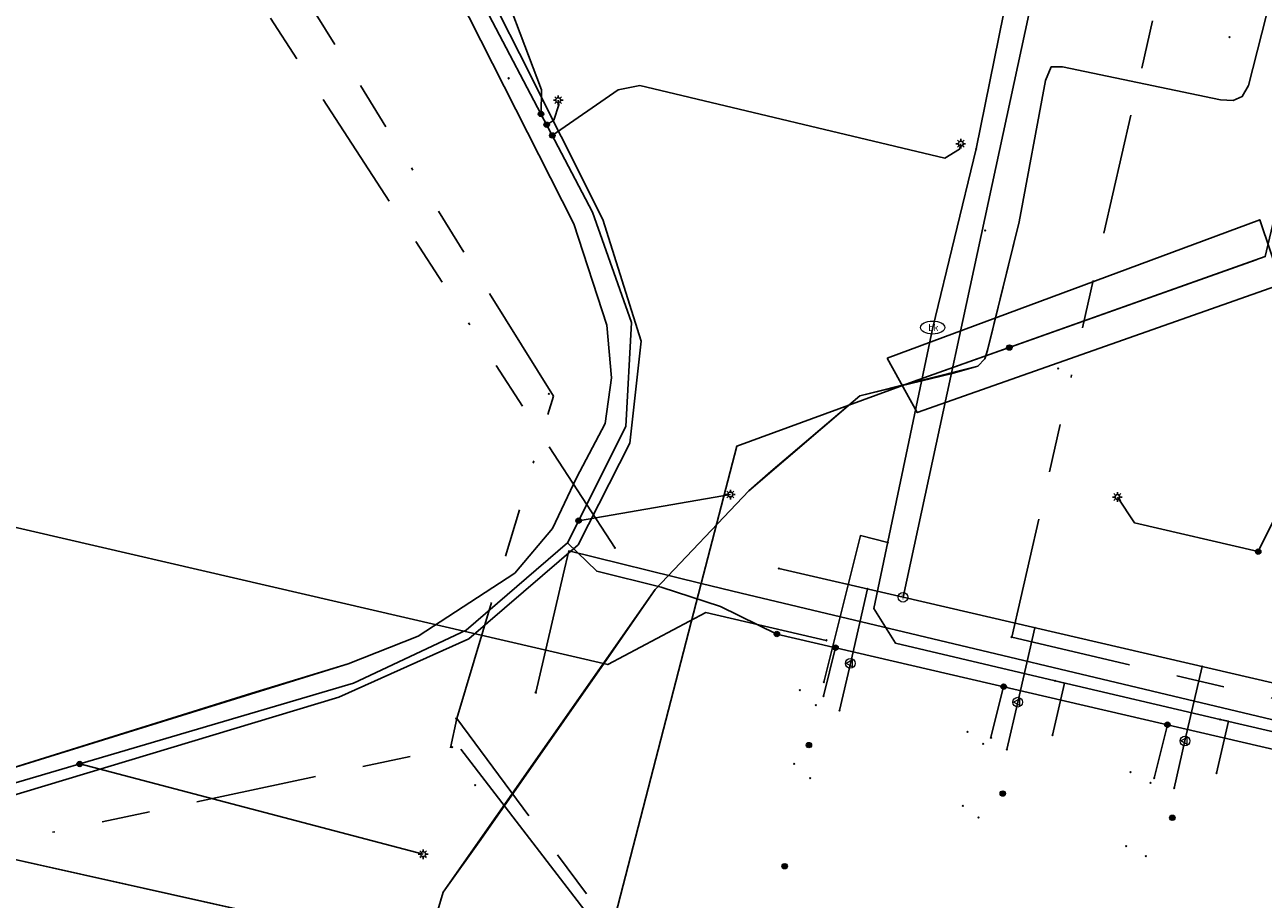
# Model space of a CAD drawing. Header units: metres. Extents: x 253430 to 254090, y 592748 to 593165.
# Tile 24 of 146: x 253480 to 253531, y 592933 to 592969. Entities that reach past the tile are written whole.
import ezdxf
from ezdxf.enums import TextEntityAlignment as Align
from ezdxf.lldxf.tags import DXFTag

# ---------------------------------------------------------------- set-up
doc = ezdxf.new("R2010")
doc.units = ezdxf.units.M
doc.linetypes.add('RI-OVERIG-SO', pattern=[17, 5, -2, 2, -2, 0, -2, 2, -2])
for name, color, linetype in [('B-WE-IE-MEUBILAIR-S', 7, 'Continuous'), ('B-WE-KL-DATA-G', 90, 'KL-DATA-SO'), ('B-WE-KL-DATA_DUCT-G', 90, 'Continuous'), ('B-WE-KL-DATA_HULPSTUK-S', 90, 'Continuous'), ('B-WE-KL-DATA_KABELBED-G', 90, 'Continuous'), ('B-WE-KL-DATA_MANTELBUIS-G', 90, 'Continuous'), ('B-WE-KL-ET_LS-G', 190, 'KL-LS-SO'), ('B-WE-KL-ET_LS_HULPSTUK-S', 190, 'Continuous'), ('B-WE-KL-ET_LS_KABELBED-G', 190, 'Continuous'), ('B-WE-KL-ET_MS-G', 130, 'KL-MS-SO'), ('B-WE-KL-ET_MS_KABELBED-G', 130, 'Continuous'), ('B-WE-KL-GAS_LD-G', 50, 'KL-GAS_LD-SO'), ('B-WE-KL-GAS_LD_HULPSTUK-S', 50, 'Continuous'), ('B-WE-KL-OVERIG-G', 8, 'Continuous'), ('B-WE-KL-WATER-G', 170, 'KL-WATER-SO'), ('B-WE-KL-WATER-S', 170, 'Continuous'), ('B-WE-KL-WATER_HULPSTUK-S', 170, 'Continuous'), ('B-WE-OG-INFO-G', 7, 'Continuous'), ('B-WE-RI-PERSLEIDING_HULPSTUK-S', 210, 'Continuous'), ('B-WE-RI-VRIJVERVAL-G', 210, 'RI-OVERIG-SO'), ('B-WE-RI-VRIJVERVAL_HULPSTUK-S', 210, 'Continuous'), ('V-WE-KL-WATER-G', 170, 'V-KL-WATER-SO'), ('V-WE-KL-WATER_HULPSTUK-S', 170, 'Continuous')]:
    doc.layers.add(name, color=color, linetype=linetype)
doc.styles.add('NLCS-ISO', font='txt')
doc.styles.get("Standard").update_dxf_attribs({"font": 'simplex.shx'})
tags = doc.linetypes.add('KL-DATA-SO', pattern='A,4,-1,[101,NLCS.SHX,S=0.5,R=0,X=0,Y=0],-1,4,-1,["D",Standard,S=1,R=0,X=-0.25,Y=-0.5],-1.5', length=12.5).pattern_tags.tags
tags[18] = DXFTag(74, 10)
tags = doc.linetypes.add('KL-GAS_LD-SO', pattern='A,4,-1,[69,NLCS.SHX,S=0.5,R=0,X=0,Y=0],-1,4,-1,["L",Standard,S=1,R=0,X=0.25,Y=-0.5],-2', length=13).pattern_tags.tags
tags[18] = DXFTag(74, 10)
tags = doc.linetypes.add('KL-LS-SO', pattern='A,4,-1,[103,NLCS.SHX,S=0.75,R=0,X=0,Y=0],-1,4,-1,["L",Standard,S=1,R=0,X=0,Y=-0.5],-2', length=13).pattern_tags.tags
tags[18] = DXFTag(74, 10)
tags = doc.linetypes.add('KL-MS-SO', pattern='A,4,-1,[103,NLCS.SHX,S=0.75,R=0,X=0,Y=0],-1,4,-1,["M",Standard,S=1,R=0,X=0,Y=-0.5],-2', length=13).pattern_tags.tags
tags[18] = DXFTag(74, 10)
doc.linetypes.add('KL-WATER-SO', pattern='A,7,-0.5,[168,NLCS.SHX,S=0.75,R=0,X=0.75,Y=0],-2', length=9.5)
doc.linetypes.add('V-KL-WATER-SO', pattern='A,3.5,[24,NLCS.SHX,S=0.5,R=0,X=0,Y=0],3.5,-0.5,[168,NLCS.SHX,S=0.75,R=0,X=0.75,Y=0],-2', length=9.5)

# ---------------------------------------------------------------- blocks, each defined once
blk = doc.blocks.new('SKL-WTB_HULP_OVERIG-SO')
at = {"color": 0, "linetype": 'ByBlock', "lineweight": 18}
for points in [[(-0.14, 0.14), (0.14, -0.14)], [(0.14, 0.14), (-0.14, -0.14)]]:
    blk.add_lwpolyline(points, dxfattribs=at)
at = {"color": 0, "linetype": 'ByBlock', "lineweight": 18, "style": 'NLCS-ISO', "flags": 1}
for tag, p in [('TYPE', (1.5, 0)), ('OMSCHRIJVING', (1.5, -3)), ('LABEL', (1.5, -1.5))]:
    blk.add_attdef(tag, p, '', height=1, dxfattribs=at)
blk = doc.blocks.new('SKL-WATER_BRANDKRAAN_BRANDPUT-SO')
at = {"color": 0, "linetype": 'ByBlock', "lineweight": 18}
blk.add_ellipse((0, 0), major_axis=(2.5, 0), ratio=0.54, dxfattribs=at)
at = {"color": 0, "linetype": 'ByBlock', "lineweight": 18, "style": 'NLCS-ISO'}
blk.add_text('bk', height=1.5, dxfattribs=at).set_placement((0.16, 0), align=Align.MIDDLE_CENTER)
blk = doc.blocks.new('SKL-WTB_HULP_MOF-SO')
at = {"linetype": 'ByBlock', "lineweight": 18}
h = blk.add_hatch(color=0, dxfattribs=at)
h.dxf.hatch_style = 1
h.paths.add_polyline_path([(-0.5625, 0, 1), (0.5625, 0, 1)])
at = {"color": 0, "linetype": 'ByBlock', "lineweight": 18}
blk.add_circle((0, 0), 0.5625, dxfattribs=at)
at = {"color": 0, "linetype": 'ByBlock', "lineweight": 18, "style": 'NLCS-ISO', "flags": 1}
for tag, p in [('TYPE', (1.5, 0)), ('OMSCHRIJVING', (1.5, -3)), ('LABEL', (1.5, -1.5))]:
    blk.add_attdef(tag, p, '', height=1, dxfattribs=at)
blk = doc.blocks.new('SKL-WTB_HULP_VERLOOP-SO')
at = {"color": 0, "linetype": 'ByBlock', "lineweight": 18}
for points in [[(0.44, 0.72), (-0.88, 0)], [(0.44, -0.72), (-0.88, 0)], [(0.44, -0.72), (0.44, 0.72)]]:
    blk.add_lwpolyline(points, dxfattribs=at)
blk.add_circle((0, 0), 1, dxfattribs=at)
at = {"color": 0, "linetype": 'ByBlock', "lineweight": 18, "style": 'NLCS-ISO', "flags": 1}
for tag, p in [('TYPE', (1.5, 0)), ('OMSCHRIJVING', (1.5, -3)), ('LABEL', (1.5, -1.5))]:
    blk.add_attdef(tag, p, '', height=1, dxfattribs=at)
blk = doc.blocks.new('SKL-WTB_HULP_T STUK-SO')
at = {"color": 0, "linetype": 'ByBlock', "lineweight": 18}
blk.add_circle((0, 0), 1, dxfattribs=at)
at = {"color": 0, "linetype": 'ByBlock', "lineweight": -2, "style": 'NLCS-ISO'}
blk.add_text('T', height=1, dxfattribs=at).set_placement((0, 0), align=Align.MIDDLE_CENTER)
at = {"color": 0, "linetype": 'ByBlock', "lineweight": 18, "style": 'NLCS-ISO', "flags": 1}
for tag, p in [('TYPE', (1.5, 0)), ('OMSCHRIJVING', (1.5, -3)), ('LABEL', (1.5, -1.5))]:
    blk.add_attdef(tag, p, '', height=1, dxfattribs=at)
blk = doc.blocks.new('SIE-MEUBILAIR_PAAL_LICHTMAST-SO')
for points in [[(-0.62, 0), (-1, 0)], [(-0.71, 0.71), (-0.44, 0.44)], [(0, 1), (0, 0.62)], [(0.44, 0.44), (0.71, 0.71)], [(1, 0), (0.62, 0)], [(-0.71, -0.71), (-0.44, -0.44)], [(0, -0.62), (0, -1)], [(0.44, -0.44), (0.71, -0.71)]]:
    blk.add_lwpolyline(points)
blk.add_circle((0, 0), 0.5)
blk = doc.blocks.new('SRI-HULP_OVERIG-SO')
at = {"color": 0, "linetype": 'ByBlock', "lineweight": 18}
for points in [[(-0.14, 0.14), (0.14, -0.14)], [(0.14, 0.14), (-0.14, -0.14)]]:
    blk.add_lwpolyline(points, dxfattribs=at)
at = {"color": 0, "linetype": 'ByBlock', "lineweight": 18, "style": 'NLCS-ISO', "flags": 1}
for tag, p in [('TYPE', (1.5, 0)), ('OMSCHRIJVING', (1.5, -3)), ('LABEL', (1.5, -1.5))]:
    blk.add_attdef(tag, p, '', height=1, dxfattribs=at)

msp = doc.modelspace()

# ---------------------------------------------------------------- linework, layer by layer
at = {"layer": 'B-WE-KL-DATA-G'}
for points in [[(253534.99, 592985.639), (253530.044, 592966.23), (253529.784, 592965.775), (253529.411, 592965.617), (253528.885, 592965.645), (253522.366, 592967.002), (253521.9, 592967.01), (253521.664, 592966.434), (253520.577, 592960.599), (253519.272, 592955.309), (253519.164, 592954.945), (253518.866, 592954.642), (253517.81, 592954.343), (253514, 592953.418), (253510.323, 592950.297), (253509.416, 592949.502), (253505.555, 592945.43), (253503.441, 592942.379), (253498.358, 592935.108), (253496.805, 592932.93), (253496.427, 592931.68)], [(253496.427, 592931.68), (253496.805, 592932.93), (253498.358, 592935.108), (253503.441, 592942.379), (253505.555, 592945.43), (253509.416, 592949.502), (253510.323, 592950.297), (253514, 592953.418), (253517.81, 592954.343), (253518.866, 592954.642), (253519.164, 592954.945), (253519.272, 592955.309), (253520.577, 592960.599), (253521.664, 592966.434), (253521.9, 592967.01), (253522.366, 592967.002), (253528.885, 592965.645), (253529.411, 592965.617), (253529.784, 592965.775), (253530.044, 592966.23), (253534.99, 592985.639)], [(253495.968, 592972.826), (253502.193, 592960.519), (253503.564, 592956.335), (253503.754, 592954.16), (253503.486, 592952.277), (253502.303, 592950.039), (253501.311, 592947.937), (253499.763, 592946.103), (253495.775, 592943.495), (253492.876, 592942.358), (253488.907, 592941.146), (253471.355, 592935.666)], [(253474.555, 592935.296), (253492.977, 592931.177), (253500.787, 592929.439), (253501.171, 592931.083), (253500.329, 592931.28)]]:
    msp.add_lwpolyline(points, dxfattribs=at)
at = {"layer": 'B-WE-KL-DATA_DUCT-G'}
for points in [[(253508.554, 592901.05), (253509.389, 592909.486), (253509.023, 592910.332), (253504.036, 592918.33), (253499.972, 592923.537), (253498.066, 592926.318), (253496.545, 592930.045), (253496.427, 592931.68), (253496.805, 592932.93), (253505.555, 592945.43), (253509.416, 592949.502), (253514, 592953.418), (253518.866, 592954.642), (253519.164, 592954.945), (253519.266, 592955.286), (253520.577, 592960.599), (253521.664, 592966.434), (253521.9, 592967.01), (253522.366, 592967.002), (253528.885, 592965.645), (253529.411, 592965.617), (253529.784, 592965.775), (253530.044, 592966.23), (253534.99, 592985.639)], [(253508.554, 592901.05), (253509.389, 592909.486), (253509.023, 592910.332), (253504.036, 592918.33), (253499.972, 592923.537), (253498.066, 592926.318), (253496.545, 592930.045), (253496.427, 592931.68), (253496.805, 592932.93), (253505.555, 592945.43), (253509.416, 592949.502), (253514, 592953.418), (253518.866, 592954.642), (253519.164, 592954.945), (253519.266, 592955.286), (253520.577, 592960.599), (253521.664, 592966.434), (253521.9, 592967.01), (253522.366, 592967.002), (253528.885, 592965.645), (253529.411, 592965.617), (253529.784, 592965.775), (253530.044, 592966.23), (253534.99, 592985.639)], [(253508.554, 592901.05), (253509.389, 592909.486), (253509.023, 592910.332), (253504.036, 592918.33), (253499.972, 592923.537), (253498.066, 592926.318), (253496.545, 592930.045), (253496.427, 592931.68), (253496.805, 592932.93), (253505.555, 592945.43), (253509.416, 592949.502), (253514, 592953.418), (253518.866, 592954.642), (253519.164, 592954.945), (253519.266, 592955.286), (253520.577, 592960.599), (253521.664, 592966.434), (253521.9, 592967.01), (253522.366, 592967.002), (253528.885, 592965.645), (253529.411, 592965.617), (253529.784, 592965.775), (253530.044, 592966.23), (253534.99, 592985.639)], [(253495.968, 592972.826), (253502.193, 592960.519), (253503.564, 592956.335), (253503.754, 592954.16), (253503.486, 592952.277), (253502.303, 592950.039), (253501.311, 592947.937), (253499.763, 592946.103), (253495.775, 592943.495), (253492.876, 592942.358), (253472.267, 592935.951), (253456.693, 592931.158), (253453.274, 592930.003), (253452.584, 592929.713), (253451.255, 592928.911), (253449.801, 592927.652), (253448.455, 592925.844), (253446.17, 592917.804), (253444.41, 592917.399), (253441.341, 592919.08), (253438.46, 592921.065), (253436.44, 592922.742), (253434.413, 592924.757)]]:
    msp.add_lwpolyline(points, dxfattribs=at)
at = {"layer": 'B-WE-KL-DATA_KABELBED-G'}
for points in [[(253495.837, 592985.745), (253495.225, 592984.721), (253494.767, 592978.162), (253495.968, 592972.826), (253502.193, 592960.519), (253503.564, 592956.335), (253503.754, 592954.16), (253503.486, 592952.277), (253502.303, 592950.039), (253501.311, 592947.937), (253499.763, 592946.103), (253495.775, 592943.495), (253492.876, 592942.358), (253472.267, 592935.951)], [(253528.885, 592965.645), (253529.411, 592965.617), (253529.784, 592965.775), (253530.044, 592966.23), (253534.99, 592985.639)], [(253520.577, 592960.599), (253521.664, 592966.434), (253521.9, 592967.01), (253522.366, 592967.002)], [(253522.366, 592967.002), (253528.885, 592965.645)], [(253531.711, 592963.3), (253530.739, 592959.171), (253516.221, 592954.009), (253508.918, 592951.345), (253507.452, 592945.674), (253496.934, 592904.999), (253560.555, 592897.159), (253588.408, 592889.051), (253612.041, 592886.32), (253615.204, 592888.748)], [(253519.266, 592955.286), (253520.577, 592960.599)], [(253516.221, 592954.009), (253530.354, 592959.034)], [(253496.52, 592930.389), (253496.427, 592931.68), (253496.805, 592932.93), (253505.555, 592945.43), (253509.416, 592949.502), (253514, 592953.418), (253518.866, 592954.642), (253519.164, 592954.945), (253519.266, 592955.286)], [(253500.62, 592941.168), (253501.752, 592946.033), (253501.988, 592947.02), (253507.452, 592945.674), (253509.097, 592945.269), (253509.105, 592945.267), (253533.367, 592939.497)], [(253496.52, 592930.389), (253474.555, 592935.296), (253472.267, 592935.951)]]:
    msp.add_lwpolyline(points, dxfattribs=at)
at = {"layer": 'B-WE-KL-DATA_MANTELBUIS-G'}
for points in [[(253528.885, 592965.645), (253522.366, 592967.002)], [(253519.266, 592955.286), (253520.577, 592960.599)], [(253516.221, 592954.009), (253530.354, 592959.034)]]:
    msp.add_lwpolyline(points, dxfattribs=at)
at = {"layer": 'B-WE-KL-ET_LS-G'}
for points in [[(253434.334, 592922.133), (253437.395, 592919.196), (253440.737, 592917.052), (253443.843, 592916.859), (253446.59, 592917.14), (253448.969, 592925.602), (253450.276, 592927.752), (253454.441, 592929.655), (253477.596, 592936.981), (253493.095, 592941.555), (253497.753, 592943.744), (253501.932, 592947.353), (253504.342, 592952.153), (253504.578, 592956.454), (253502.969, 592961.009), (253496.7, 592972.932), (253495.233, 592978.402), (253495.527, 592983.877), (253495.174, 592984.568), (253493.789, 592985.259), (253491.366, 592985.592), (253491.032, 592986.113), (253491.431, 592987.779)], [(253434.334, 592922.133), (253437.395, 592919.196), (253440.737, 592917.052), (253443.843, 592916.859), (253446.59, 592917.14), (253448.969, 592925.602), (253450.276, 592927.752), (253454.441, 592929.655), (253477.596, 592936.981), (253493.095, 592941.555), (253497.753, 592943.744), (253501.932, 592947.353), (253504.342, 592952.153), (253504.578, 592956.454), (253502.969, 592961.009), (253496.7, 592972.932), (253495.233, 592978.402), (253495.527, 592983.877), (253495.174, 592984.568), (253493.789, 592985.259), (253491.366, 592985.592), (253491.032, 592986.113), (253491.431, 592987.779)], [(253434.334, 592922.133), (253437.395, 592919.196), (253440.737, 592917.052), (253443.843, 592916.859), (253446.59, 592917.14), (253448.969, 592925.602), (253450.276, 592927.752), (253454.441, 592929.655), (253477.596, 592936.981), (253493.095, 592941.555), (253497.753, 592943.744), (253501.932, 592947.353), (253504.342, 592952.153), (253504.578, 592956.454), (253502.969, 592961.009), (253496.7, 592972.932), (253495.233, 592978.402), (253495.527, 592983.877), (253495.174, 592984.568), (253493.789, 592985.259), (253491.366, 592985.592), (253491.032, 592986.113), (253491.431, 592987.779)], [(253491.431, 592987.779), (253491.032, 592986.113), (253491.366, 592985.592), (253493.789, 592985.259), (253495.174, 592984.568), (253495.527, 592983.877), (253495.233, 592978.402), (253496.7, 592972.932), (253502.969, 592961.009), (253504.578, 592956.454), (253504.342, 592952.153), (253501.932, 592947.353), (253503.144, 592946.18), (253505.806, 592945.52), (253508.253, 592944.729), (253510.576, 592943.586)], [(253500.841, 592965.057), (253500.865, 592966.06), (253496.645, 592977.193)], [(253501.307, 592964.171), (253504.022, 592966.06), (253504.918, 592966.23), (253517.514, 592963.235), (253518.116, 592963.605), (253518.169, 592963.83)], [(253501.074, 592964.614), (253501.373, 592964.807), (253501.581, 592965.441), (253501.55, 592965.627)], [(253535.202, 592959.35), (253534.458, 592959.527), (253534.179, 592958.355), (253532.725, 592952.43), (253532.367, 592950.892), (253530.445, 592946.988)], [(253502.389, 592948.264), (253508.657, 592949.346)], [(253530.445, 592946.988), (253525.343, 592948.172), (253524.634, 592949.243)], [(253510.576, 592943.586), (253563.995, 592931.184), (253568.323, 592928.261), (253597.524, 592920.878), (253596.997, 592918.789)], [(253512.996, 592943.024), (253512.499, 592941.023)], [(253519.936, 592941.413), (253519.413, 592939.307)], [(253526.698, 592939.843), (253526.15, 592937.635)], [(253481.798, 592938.221), (253495.976, 592934.494)]]:
    msp.add_lwpolyline(points, dxfattribs=at)
at = {"layer": 'B-WE-KL-ET_LS_KABELBED-G'}
for points in [[(253501.932, 592947.353), (253504.342, 592952.153), (253504.578, 592956.454), (253502.969, 592961.009), (253496.7, 592972.932), (253495.233, 592978.402), (253495.527, 592983.877), (253495.174, 592984.568), (253493.789, 592985.259), (253491.366, 592985.592), (253491.032, 592986.113)], [(253434.334, 592922.133), (253437.395, 592919.196), (253440.737, 592917.052), (253443.843, 592916.859), (253446.59, 592917.14), (253448.969, 592925.602), (253450.276, 592927.752), (253454.441, 592929.655), (253477.596, 592936.981), (253493.095, 592941.555), (253497.753, 592943.744), (253501.932, 592947.353)], [(253501.932, 592947.353), (253503.144, 592946.18), (253505.806, 592945.52), (253508.253, 592944.729), (253510.576, 592943.586)], [(253510.576, 592943.586), (253563.995, 592931.184), (253568.323, 592928.261), (253597.524, 592920.878), (253597.06, 592919.039)]]:
    msp.add_lwpolyline(points, dxfattribs=at)
at = {"layer": 'B-WE-KL-ET_MS-G'}
msp.add_lwpolyline([(253495.819, 592990.28), (253497.084, 592990.001), (253495.718, 592984.173), (253495.485, 592983.2), (253495.1, 592979.001), (253496.71, 592973.952), (253499.947, 592967.553), (253503.397, 592960.704), (253504.969, 592955.684), (253504.501, 592951.461), (253502.37, 592947.271), (253497.865, 592943.386), (253492.5, 592940.973), (253475.148, 592935.745), (253462.127, 592931.467), (253454.157, 592928.974), (253450.391, 592927.164), (253449.481, 592926.039), (253448.261, 592921.041), (253443.643, 592913.693), (253440.686, 592899.626), (253439.44, 592893.799), (253439.113, 592893.224), (253438.417, 592893.263)], dxfattribs=at)
msp.add_lwpolyline([(253495.819, 592990.28), (253497.084, 592990.001), (253495.718, 592984.173), (253495.485, 592983.2), (253495.1, 592979.001), (253496.71, 592973.952), (253499.947, 592967.553), (253503.397, 592960.704), (253504.969, 592955.684), (253504.501, 592951.461), (253502.37, 592947.271), (253497.865, 592943.386), (253492.5, 592940.973), (253475.148, 592935.745), (253462.127, 592931.467), (253454.157, 592928.974), (253450.391, 592927.164), (253449.481, 592926.039), (253448.261, 592921.041), (253443.643, 592913.693), (253440.686, 592899.626), (253439.44, 592893.799), (253439.113, 592893.224), (253438.417, 592893.263)], dxfattribs=at)
msp.add_lwpolyline([(253495.819, 592990.28), (253497.084, 592990.001), (253495.718, 592984.173), (253495.485, 592983.2), (253495.1, 592979.001), (253496.71, 592973.952), (253499.947, 592967.553), (253503.397, 592960.704), (253504.969, 592955.684), (253504.501, 592951.461), (253502.37, 592947.271), (253497.865, 592943.386), (253492.5, 592940.973), (253475.148, 592935.745), (253462.127, 592931.467), (253454.157, 592928.974), (253450.391, 592927.164), (253449.481, 592926.039), (253448.261, 592921.041), (253443.643, 592913.693), (253440.686, 592899.626), (253439.44, 592893.799), (253439.113, 592893.224), (253438.417, 592893.263)], dxfattribs=at)
at = {"layer": 'B-WE-KL-ET_MS_KABELBED-G'}
msp.add_lwpolyline([(253495.485, 592983.2), (253495.1, 592979.001), (253496.71, 592973.952), (253499.947, 592967.553), (253503.397, 592960.704), (253504.969, 592955.684), (253504.501, 592951.461), (253502.37, 592947.271), (253497.865, 592943.386), (253492.5, 592940.973), (253475.148, 592935.745), (253462.127, 592931.467), (253454.157, 592928.974), (253450.391, 592927.164), (253449.481, 592926.039), (253448.261, 592921.041), (253443.643, 592913.693)], dxfattribs=at)
at = {"layer": 'B-WE-KL-GAS_LD-G'}
for points in [[(253515.784, 592945.105), (253524.347, 592984.812)], [(253515.784, 592945.105), (253564.559, 592933.792), (253571.603, 592932.3), (253597.827, 592925.63), (253605.836, 592959.335)], [(253510.658, 592946.294), (253515.784, 592945.105)], [(253514.315, 592945.446), (253513.61, 592942.375)], [(253521.222, 592943.844), (253520.516, 592940.772)], [(253513.61, 592942.375), (253513.162, 592940.425)], [(253528.129, 592942.242), (253527.423, 592939.169)], [(253520.516, 592940.772), (253520.068, 592938.823)], [(253527.423, 592939.169), (253526.975, 592937.219)]]:
    msp.add_lwpolyline(points, dxfattribs=at)
at = {"layer": 'B-WE-KL-OVERIG-G'}
msp.add_lwpolyline([(253497.53, 592938.83), (253512.84, 592918.9)], dxfattribs=at)
at = {"layer": 'B-WE-KL-WATER-G'}
for points in [[(253521.976, 592979.3), (253518.803, 592963.623)], [(253517.008, 592956.24), (253518.803, 592963.623)], [(253597.287, 592917.851), (253597.645, 592919.35), (253594.738, 592923.791), (253585.733, 592926.177), (253578.958, 592927.952), (253566.091, 592931.154), (253561.289, 592932.393), (253556.125, 592933.594), (253542.518, 592936.889), (253535.699, 592938.479), (253528.88, 592940.062), (253522.064, 592941.655), (253515.479, 592943.202), (253514.582, 592944.646), (253517.008, 592956.24)], [(253512.519, 592941.601), (253514.023, 592947.652), (253515.152, 592947.371)], [(253522.064, 592941.655), (253522.452, 592941.56), (253521.954, 592939.411)], [(253528.88, 592940.062), (253529.225, 592939.982), (253528.724, 592937.84)]]:
    msp.add_lwpolyline(points, dxfattribs=at)
at = {"layer": 'B-WE-OG-INFO-G'}
msp.add_lwpolyline([(253515.13, 592954.98), (253516.37, 592952.73), (253531.4, 592958.03), (253530.51, 592960.69), (253515.13, 592954.98)], dxfattribs=at)
at = {"layer": 'B-WE-RI-VRIJVERVAL-G'}
for points in [[(253501.35, 592953.4), (253482.28, 592984.11)], [(253503.9, 592947.13), (253480.77, 592982.69)], [(253520.27, 592943.46), (253526.41, 592970.34)], [(253497.36, 592940.1), (253501.35, 592953.4)], [(253520.27, 592943.46), (253560.91, 592933.93)], [(253497.1, 592938.88), (253497.36, 592940.1)], [(253497.36, 592940.1), (253513.51, 592918.27)], [(253469.91, 592933.12), (253497.1, 592938.88)]]:
    msp.add_lwpolyline(points, dxfattribs=at)
at = {"layer": 'V-WE-KL-WATER-G'}
msp.add_lwpolyline([(253465.795, 592951.074), (253503.594, 592942.323), (253507.642, 592944.478), (253512.61, 592943.325)], dxfattribs=at)

# ---------------------------------------------------------------- block references
at = {"layer": 'B-WE-IE-MEUBILAIR-S', "xscale": 0.2, "yscale": 0.2, "zscale": 0.2}
for p in [(253501.55, 592965.627), (253518.169, 592963.83), (253508.657, 592949.346), (253524.634, 592949.243), (253495.976, 592934.494)]:
    msp.add_blockref('SIE-MEUBILAIR_PAAL_LICHTMAST-SO', p, dxfattribs=at)
at = {"layer": 'B-WE-KL-DATA_HULPSTUK-S', "xscale": 0.2, "yscale": 0.2, "zscale": 0.2}
for name, p in [('SKL-WTB_HULP_MOF-SO', (253520.172, 592955.414)), ('SKL-WTB_HULP_OVERIG-SO', (253500.62, 592941.168)), ('SKL-WTB_HULP_MOF-SO', (253511.9, 592939)), ('SKL-WTB_HULP_MOF-SO', (253519.9, 592937)), ('SKL-WTB_HULP_MOF-SO', (253526.9, 592936)), ('SKL-WTB_HULP_MOF-SO', (253510.9, 592934))]:
    msp.add_blockref(name, p, dxfattribs=at)
at = {"layer": 'B-WE-KL-ET_LS_HULPSTUK-S', "xscale": 0.2, "yscale": 0.2, "zscale": 0.2}
for name, p in [('SKL-WTB_HULP_MOF-SO', (253500.841, 592965.057)), ('SKL-WTB_HULP_MOF-SO', (253501.074, 592964.614)), ('SKL-WTB_HULP_MOF-SO', (253501.307, 592964.171)), ('SKL-WTB_HULP_MOF-SO', (253502.389, 592948.264)), ('SKL-WTB_HULP_MOF-SO', (253530.445, 592946.988)), ('SKL-WTB_HULP_MOF-SO', (253510.576, 592943.586)), ('SKL-WTB_HULP_MOF-SO', (253512.996, 592943.024)), ('SKL-WTB_HULP_MOF-SO', (253519.936, 592941.413)), ('SKL-WTB_HULP_OVERIG-SO', (253511.528, 592941.264)), ('SKL-WTB_HULP_OVERIG-SO', (253512.499, 592941.023)), ('SKL-WTB_HULP_MOF-SO', (253526.698, 592939.843)), ('SKL-WTB_HULP_OVERIG-SO', (253518.442, 592939.548)), ('SKL-WTB_HULP_OVERIG-SO', (253519.413, 592939.307)), ('SKL-WTB_HULP_MOF-SO', (253481.798, 592938.221)), ('SKL-WTB_HULP_OVERIG-SO', (253511.291, 592938.232)), ('SKL-WTB_HULP_OVERIG-SO', (253525.179, 592937.876)), ('SKL-WTB_HULP_OVERIG-SO', (253526.15, 592937.635)), ('SKL-WTB_HULP_OVERIG-SO', (253518.254, 592936.495)), ('SKL-WTB_HULP_OVERIG-SO', (253524.991, 592934.823))]:
    msp.add_blockref(name, p, dxfattribs=at)
at = {"layer": 'B-WE-KL-GAS_LD_HULPSTUK-S', "xscale": 0.2, "yscale": 0.2, "zscale": 0.2}
for name, p in [('SKL-WTB_HULP_OVERIG-SO', (253510.658, 592946.294)), ('SKL-WTB_HULP_OVERIG-SO', (253514.315, 592945.446)), ('SKL-WTB_HULP_T STUK-SO', (253515.784, 592945.105)), ('SKL-WTB_HULP_OVERIG-SO', (253521.222, 592943.844)), ('SKL-WTB_HULP_VERLOOP-SO', (253513.61, 592942.375)), ('SKL-WTB_HULP_OVERIG-SO', (253528.129, 592942.242)), ('SKL-WTB_HULP_VERLOOP-SO', (253520.516, 592940.772)), ('SKL-WTB_HULP_OVERIG-SO', (253512.187, 592940.649)), ('SKL-WTB_HULP_OVERIG-SO', (253513.162, 592940.425)), ('SKL-WTB_HULP_OVERIG-SO', (253519.093, 592939.047)), ('SKL-WTB_HULP_VERLOOP-SO', (253527.423, 592939.169)), ('SKL-WTB_HULP_OVERIG-SO', (253520.068, 592938.823)), ('SKL-WTB_HULP_OVERIG-SO', (253511.953, 592937.634)), ('SKL-WTB_HULP_OVERIG-SO', (253526, 592937.443)), ('SKL-WTB_HULP_OVERIG-SO', (253526.975, 592937.219)), ('SKL-WTB_HULP_OVERIG-SO', (253518.903, 592936.014)), ('SKL-WTB_HULP_OVERIG-SO', (253525.81, 592934.41))]:
    msp.add_blockref(name, p, dxfattribs=at)
at = {"layer": 'B-WE-KL-WATER-S', "xscale": 0.2, "yscale": 0.2, "zscale": 0.2}
msp.add_blockref('SKL-WATER_BRANDKRAAN_BRANDPUT-SO', (253517.008, 592956.24), dxfattribs=at)
at = {"layer": 'B-WE-KL-WATER_HULPSTUK-S', "xscale": 0.2, "yscale": 0.2, "zscale": 0.2}
for p in [(253518.803, 592963.623), (253515.152, 592947.371), (253512.519, 592941.601), (253522.064, 592941.655), (253528.88, 592940.062), (253521.954, 592939.411), (253528.724, 592937.84)]:
    msp.add_blockref('SKL-WTB_HULP_OVERIG-SO', p, dxfattribs=at)
at = {"layer": 'B-WE-RI-PERSLEIDING_HULPSTUK-S', "xscale": 0.2, "yscale": 0.2, "zscale": 0.2}
msp.add_blockref('SRI-HULP_OVERIG-SO', (253497.178, 592938.92), dxfattribs=at)
at = {"layer": 'B-WE-RI-VRIJVERVAL_HULPSTUK-S', "xscale": 0.2, "yscale": 0.2, "zscale": 0.2}
for p in [(253529.254, 592968.229), (253499.496, 592966.53), (253519.177, 592960.243), (253522.182, 592954.549), (253501.169, 592953.502), (253503.89, 592947.14), (253520.267, 592943.458), (253497.344, 592940.099), (253498.122, 592937.349)]:
    msp.add_blockref('SRI-HULP_OVERIG-SO', p, dxfattribs=at)
at = {"layer": 'V-WE-KL-WATER_HULPSTUK-S', "xscale": 0.2, "yscale": 0.2, "zscale": 0.2}
msp.add_blockref('SKL-WTB_HULP_OVERIG-SO', (253512.61, 592943.325), dxfattribs=at)

doc.saveas('drawing.dxf')
